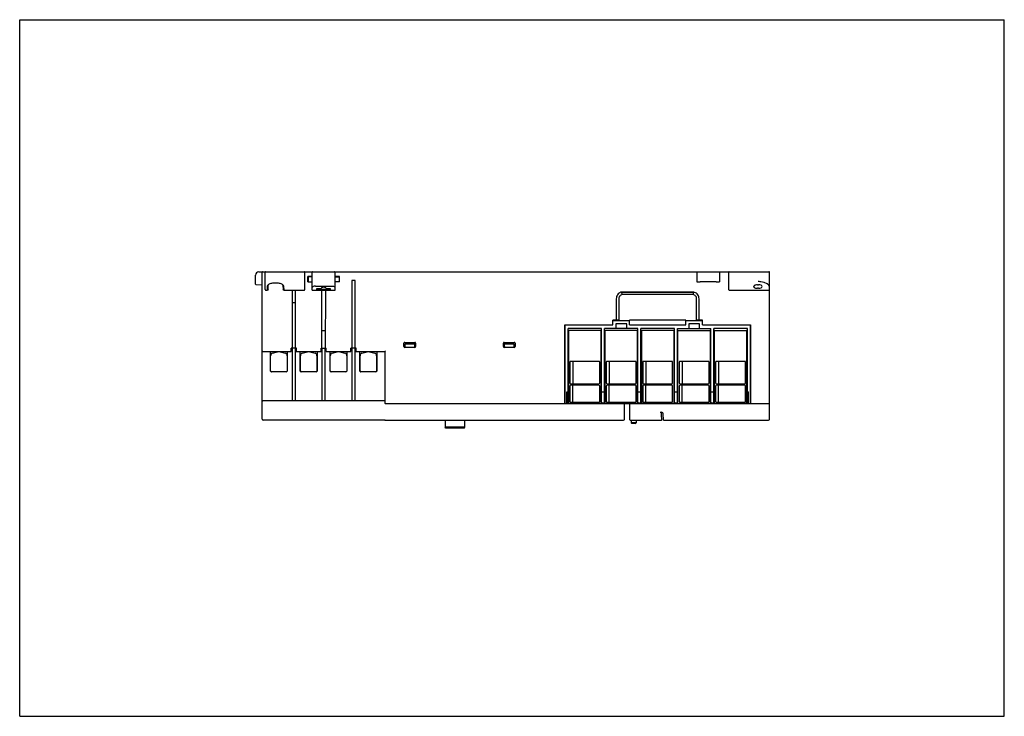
# Model space of a CAD drawing. Header units: millimetres. Extents: x 0 to 297, y 0 to 210.
import ezdxf

# ---------------------------------------------------------------- set-up
doc = ezdxf.new("R2010")
doc.units = ezdxf.units.MM
doc.header["$LTSCALE"] = 16.335
doc.layers.get('0').update_dxf_attribs({"linetype": 'CONTINUOUS'})

msp = doc.modelspace()

# ---------------------------------------------------------------- linework, layer by layer
at = {"color": 7, "linetype": 'Continuous'}
for p, q in [((0, 0), (0, 210)), ((0, 210), (297, 210)), ((297, 0), (297, 210)), ((72.17, 134.01), (226.02, 134.01)), ((73.17, 89.56), (73.17, 133.86)), ((74.02, 128.68), (74.02, 133.86)), ((86.02, 128.68), (86.02, 133.86)), ((88.23, 128.51), (88.23, 133.86)), ((95.12, 128.51), (95.12, 133.86)), ((95.12, 133.86), (95.12, 133.86)), ((204.22, 134.01), (204.22, 130.95)), ((211.12, 134.01), (211.12, 130.95)), ((213.82, 133.86), (213.82, 128.68)), ((226.17, 89.51), (226.17, 133.86)), ((71.17, 130.28), (71.17, 133.01)), ((86.88, 130.96), (86.88, 132.61)), ((88.23, 132.61), (86.88, 132.61)), ((86.88, 130.96), (88.23, 130.96)), ((86.97, 132.44), (86.98, 131.2)), ((88.23, 132.44), (86.97, 132.44)), ((86.98, 131.2), (87.23, 130.96)), ((96.47, 132.61), (95.12, 132.61)), ((95.12, 132.44), (96.37, 132.44)), ((96.47, 130.96), (95.12, 130.96)), ((96.36, 131.2), (96.12, 130.96)), ((96.37, 132.44), (96.36, 131.2)), ((96.47, 130.96), (96.47, 132.61)), ((100.16, 131.34), (100.16, 111.01)), ((101.18, 131.34), (100.16, 131.34)), ((101.18, 111.01), (101.18, 131.34)), ((210.12, 130.94), (205.22, 130.94)), ((71.32, 130.13), (73.17, 130.11)), ((74.17, 128.51), (74.71, 128.51)), ((74.71, 128.51), (74.72, 129.59)), ((74.91, 128.73), (74.71, 128.51)), ((74.91, 128.73), (74.92, 129.77)), ((79.42, 129.77), (79.43, 128.73)), ((79.63, 128.51), (79.43, 128.73)), ((79.62, 129.59), (79.63, 128.51)), ((79.63, 128.51), (85.87, 128.51)), ((82.16, 128.51), (82.16, 111.01)), ((83.18, 111.01), (83.18, 128.51)), ((88.23, 128.51), (95.12, 128.51)), ((89.22, 129.7), (94.12, 129.71)), ((89.67, 128.67), (89.67, 128.98)), ((89.67, 128.98), (90.92, 128.98)), ((93.67, 128.67), (89.67, 128.67)), ((91.17, 113.76), (91.14, 128.51)), ((92.2, 128.51), (92.17, 111.01)), ((92.42, 128.98), (93.67, 128.98)), ((93.67, 128.98), (93.67, 128.67)), ((203.18, 127.89), (181.66, 127.89)), ((181.8, 127.91), (202.93, 127.91)), ((213.97, 128.51), (226.02, 128.51)), ((222.52, 130.08), (222.82, 130.08)), ((222.82, 129.02), (222.52, 129.02)), ((82.16, 124.76), (83.18, 124.76)), ((179.96, 125.89), (179.96, 119.41)), ((180.71, 125.89), (180.71, 119.41)), ((203.16, 127.14), (181.7, 127.14)), ((204.18, 119.41), (204.18, 125.89)), ((204.93, 119.41), (204.93, 125.89)), ((180.71, 119.41), (178.95, 119.41)), ((178.95, 118.01), (178.95, 119.41)), ((183.93, 119.26), (178.95, 119.26)), ((200.96, 119.41), (183.93, 119.41)), ((183.93, 118.01), (183.93, 119.41)), ((200.96, 118.01), (200.96, 119.41)), ((205.93, 119.26), (200.96, 119.26)), ((205.93, 119.41), (204.18, 119.41)), ((205.93, 118.01), (205.93, 119.41)), ((92.17, 116.21), (91.17, 116.21)), ((164.45, 118.01), (178.95, 118.01)), ((164.45, 94.41), (164.45, 118.01)), ((164.48, 118.01), (164.48, 94.51)), ((175.49, 116.86), (165.4, 116.86)), ((165.4, 94.26), (165.4, 116.86)), ((165.52, 116.16), (165.52, 94.41)), ((175.22, 116.31), (165.67, 116.31)), ((175.37, 94.41), (175.37, 116.16)), ((175.49, 94.66), (175.49, 116.86)), ((186.49, 116.86), (176.4, 116.86)), ((176.4, 94.66), (176.4, 116.86)), ((176.52, 116.16), (176.52, 94.41)), ((186.22, 116.31), (176.67, 116.31)), ((183.09, 118.32), (179.8, 118.32)), ((179.8, 118.32), (179.8, 116.86)), ((183.09, 116.86), (183.09, 118.32)), ((183.93, 118.01), (200.96, 118.01)), ((186.37, 94.41), (186.37, 116.16)), ((186.49, 94.66), (186.49, 116.86)), ((197.49, 116.86), (187.4, 116.86)), ((187.4, 94.66), (187.4, 116.86)), ((187.52, 116.16), (187.52, 94.41)), ((197.22, 116.31), (187.67, 116.31)), ((197.37, 94.41), (197.37, 116.16)), ((197.49, 94.66), (197.49, 116.86)), ((198.4, 116.86), (208.49, 116.86)), ((198.4, 94.66), (198.4, 116.86)), ((198.52, 94.41), (198.52, 116.16)), ((198.67, 116.31), (208.22, 116.31)), ((205.09, 118.32), (201.8, 118.32)), ((201.8, 118.32), (201.8, 116.86)), ((205.09, 116.86), (205.09, 118.32)), ((205.93, 118.01), (220.45, 118.01)), ((208.37, 94.46), (208.37, 116.16)), ((208.49, 94.66), (208.49, 116.86)), ((219.49, 116.86), (209.4, 116.86)), ((209.4, 94.66), (209.4, 116.86)), ((209.52, 116.16), (209.52, 94.46)), ((209.67, 116.31), (219.22, 116.31)), ((219.37, 94.41), (219.37, 116.16)), ((219.49, 94.26), (219.49, 116.86)), ((220.41, 118.01), (220.41, 94.46)), ((220.45, 94.41), (220.45, 118.01)), ((91.09, 111.01), (91.09, 113.76)), ((91.09, 113.76), (91.17, 113.76)), ((73.32, 110.01), (81.92, 110.01)), ((75.64, 104.09), (75.64, 110.01)), ((77.78, 109.85), (77.78, 110.01)), ((78.56, 110.01), (78.56, 109.85)), ((80.7, 110.01), (80.7, 104.09)), ((81.89, 111.01), (81.89, 110.01)), ((83.45, 111.01), (81.89, 111.01)), ((81.92, 110.01), (81.92, 111.01)), ((82.16, 111.01), (82.16, 95.06)), ((83.18, 95.06), (83.18, 111.01)), ((83.42, 110.01), (83.42, 111.01)), ((83.42, 110.01), (90.92, 110.01)), ((83.45, 110.01), (83.45, 111.01)), ((84.64, 104.09), (84.64, 110.01)), ((86.78, 109.85), (86.78, 110.01)), ((87.56, 110.01), (87.56, 109.85)), ((89.7, 110.01), (89.7, 104.09)), ((90.89, 110.01), (90.89, 111.01)), ((90.89, 111.01), (92.45, 111.01)), ((90.92, 110.01), (90.92, 111.01)), ((91.16, 111.01), (91.16, 95.06)), ((92.18, 95.06), (92.18, 111.01)), ((92.42, 110.01), (92.42, 111.01)), ((92.42, 110.01), (99.92, 110.01)), ((92.45, 110.01), (92.45, 111.01)), ((93.64, 104.09), (93.64, 110.01)), ((95.78, 109.85), (95.78, 110.01)), ((96.56, 110.01), (96.56, 109.85)), ((98.7, 110.01), (98.7, 104.09)), ((99.89, 111.01), (99.89, 110.01)), ((101.45, 111.01), (99.89, 111.01)), ((99.92, 110.01), (99.92, 111.01)), ((100.16, 111.01), (100.16, 95.06)), ((101.18, 95.06), (101.18, 111.01)), ((101.42, 110.01), (101.42, 111.01)), ((101.42, 110.01), (110.17, 110.01)), ((101.45, 110.01), (101.45, 111.01)), ((102.64, 104.09), (102.64, 110.01)), ((104.78, 109.85), (104.78, 110.01)), ((105.56, 110.01), (105.56, 109.85)), ((107.7, 110.01), (107.7, 104.09)), ((110.17, 110.01), (110.32, 110.16)), ((110.17, 110.01), (110.17, 94.41)), ((115.91, 111.45), (115.91, 112.47)), ((116.16, 112.72), (119.18, 112.72)), ((119.18, 111.2), (116.16, 111.2)), ((116.17, 112.19), (116.17, 111.51)), ((119.17, 112.19), (116.17, 112.19)), ((116.42, 111.26), (118.92, 111.26)), ((119.17, 111.51), (119.17, 112.19)), ((119.43, 112.47), (119.43, 111.45)), ((145.91, 111.45), (145.91, 112.47)), ((146.16, 112.72), (149.18, 112.72)), ((149.18, 111.2), (146.16, 111.2)), ((146.17, 112.19), (146.18, 111.49)), ((149.17, 112.19), (146.17, 112.19)), ((146.43, 111.26), (148.92, 111.26)), ((149.17, 111.51), (149.17, 112.19)), ((149.43, 112.47), (149.43, 111.45)), ((75.67, 104.1), (75.67, 108.71)), ((76.22, 109.43), (77.78, 109.85)), ((78.56, 109.85), (80.12, 109.43)), ((80.67, 108.71), (80.67, 104.07)), ((84.67, 104.1), (84.67, 108.71)), ((85.22, 109.43), (86.78, 109.85)), ((87.56, 109.85), (89.12, 109.43)), ((89.67, 108.71), (89.67, 104.07)), ((93.67, 104.1), (93.67, 108.71)), ((94.22, 109.43), (95.78, 109.85)), ((96.56, 109.85), (98.12, 109.43)), ((98.67, 108.71), (98.67, 104.07)), ((102.67, 104.1), (102.67, 108.71)), ((103.22, 109.43), (104.78, 109.85)), ((105.56, 109.85), (107.12, 109.43)), ((107.67, 108.71), (107.67, 104.07)), ((174.71, 107), (166.18, 107)), ((166.82, 107), (166.82, 100.27)), ((185.71, 107), (177.18, 107)), ((177.82, 107), (177.82, 100.27)), ((196.71, 107), (188.18, 107)), ((188.82, 107), (188.82, 100.27)), ((207.71, 107), (199.18, 107)), ((199.82, 107), (199.82, 100.27)), ((218.71, 107), (210.18, 107)), ((210.82, 107), (210.82, 100.27)), ((165.93, 106.75), (165.93, 100.52)), ((174.96, 100.52), (174.96, 106.75)), ((176.93, 106.75), (176.93, 100.52)), ((185.96, 100.52), (185.96, 106.75)), ((187.93, 106.75), (187.93, 100.52)), ((196.96, 100.52), (196.96, 106.75)), ((198.93, 106.75), (198.93, 100.52)), ((207.96, 100.52), (207.96, 106.75)), ((209.93, 106.75), (209.93, 100.52)), ((218.96, 100.52), (218.96, 106.75)), ((80.42, 103.84), (75.92, 103.84)), ((80.42, 103.81), (75.92, 103.81)), ((89.42, 103.84), (84.92, 103.84)), ((89.42, 103.81), (84.92, 103.81)), ((98.42, 103.84), (93.92, 103.84)), ((98.42, 103.81), (93.92, 103.81)), ((107.42, 103.84), (102.92, 103.84)), ((107.42, 103.81), (102.92, 103.81)), ((165.93, 99.55), (165.93, 94.92)), ((166.18, 100.27), (174.71, 100.27)), ((174.71, 99.8), (166.18, 99.8)), ((166.82, 94.67), (166.82, 99.8)), ((174.96, 94.92), (174.96, 99.55)), ((176.93, 99.55), (176.93, 94.92)), ((177.18, 100.27), (185.71, 100.27)), ((185.71, 99.8), (177.18, 99.8)), ((177.82, 94.67), (177.82, 99.8)), ((185.96, 94.92), (185.96, 99.55)), ((187.93, 99.55), (187.93, 94.92)), ((188.18, 100.27), (196.71, 100.27)), ((196.71, 99.8), (188.18, 99.8)), ((188.82, 94.67), (188.82, 99.8)), ((196.96, 94.92), (196.96, 99.55)), ((198.93, 99.55), (198.93, 94.92)), ((199.18, 100.27), (207.71, 100.27)), ((207.71, 99.8), (199.18, 99.8)), ((199.82, 94.67), (199.82, 99.8)), ((207.96, 94.92), (207.96, 99.55)), ((209.93, 99.55), (209.93, 94.92)), ((210.18, 100.27), (218.71, 100.27)), ((218.71, 99.8), (210.18, 99.8)), ((210.82, 94.67), (210.82, 99.8)), ((218.96, 94.92), (218.96, 99.55)), ((110.17, 95.06), (73.32, 95.06)), ((165.09, 97.81), (165.4, 97.81)), ((165.09, 94.26), (165.09, 97.81)), ((175.49, 97.81), (176.4, 97.81)), ((186.49, 97.81), (187.4, 97.81)), ((197.49, 97.81), (198.4, 97.81)), ((208.49, 97.81), (209.4, 97.81)), ((219.49, 97.81), (219.8, 97.81)), ((219.8, 94.26), (219.8, 97.81)), ((110.32, 94.26), (226.02, 94.26)), ((165.4, 94.51), (165.52, 94.51)), ((166.18, 94.67), (174.71, 94.67)), ((175.37, 94.51), (176.52, 94.51)), ((177.18, 94.67), (185.71, 94.67)), ((182.42, 89.51), (182.42, 94.26)), ((183.92, 94.26), (183.92, 89.51)), ((186.37, 94.51), (187.52, 94.51)), ((188.18, 94.67), (196.71, 94.67)), ((197.37, 94.51), (198.52, 94.51)), ((199.18, 94.67), (207.71, 94.67)), ((208.37, 94.51), (209.52, 94.51)), ((210.18, 94.67), (218.71, 94.67)), ((219.37, 94.51), (219.49, 94.51)), ((110.17, 89.31), (73.42, 89.31)), ((110.17, 89.26), (110.17, 89.51)), ((110.17, 89.26), (182.17, 89.26)), ((128.32, 89.26), (128.32, 87.14)), ((134.32, 87.14), (134.32, 89.26)), ((184.17, 89.26), (193.52, 89.26)), ((184.44, 89.26), (184.44, 89)), ((185.91, 89.26), (185.91, 88.51)), ((193.2, 91.66), (193.63, 91.66)), ((193.67, 89.41), (193.64, 90.93)), ((194.16, 89.26), (194.13, 91.17)), ((194.16, 89.26), (225.92, 89.26)), ((128.57, 86.89), (128.32, 87.14)), ((134.32, 87.14), (128.32, 87.14)), ((134.07, 86.89), (128.57, 86.89)), ((134.07, 86.89), (134.32, 87.14)), ((184.43, 88.8), (184.43, 88.51)), ((185.91, 88.51), (184.43, 88.51)), ((184.68, 88.26), (184.43, 88.51)), ((185.66, 88.26), (184.68, 88.26)), ((185.66, 88.26), (185.91, 88.51)), ((0, 0), (297, 0))]:
    msp.add_line(p, q, dxfattribs=at)
for centre, radius, start, end in [((72.17, 133.01), 1, 90, 180), ((73.32, 133.86), 0.15, 90, 180), ((74.17, 133.86), 0.15, 90, 180), ((85.87, 133.86), 0.15, 0, 90), ((88.38, 133.86), 0.15, 90, 180), ((94.97, 133.86), 0.15, 0, 90), ((213.97, 133.86), 0.15, 90, 180), ((226.02, 133.86), 0.15, 0, 90), ((71.32, 130.28), 0.15, 180, 269.5), ((165.67, 116.16), 0.15, 90, 180), ((175.22, 116.16), 0.15, 0, 90), ((176.67, 116.16), 0.15, 90, 180), ((186.22, 116.16), 0.15, 0, 90), ((187.67, 116.16), 0.15, 90, 180), ((197.22, 116.16), 0.15, 0, 90), ((198.67, 116.16), 0.15, 90, 180), ((208.22, 116.16), 0.15, 0, 90), ((209.67, 116.16), 0.15, 90, 180), ((219.22, 116.16), 0.15, 0, 90), ((73.32, 110.16), 0.15, 180, 270), ((76.41, 108.71), 0.744, 105, 180.0052), ((79.93, 108.71), 0.744, 359.9948, 75), ((85.41, 108.71), 0.744, 105, 180.0052), ((88.93, 108.71), 0.744, 359.9948, 75), ((94.41, 108.71), 0.744, 105, 180.0052), ((97.93, 108.71), 0.744, 359.9948, 75), ((103.41, 108.71), 0.744, 105, 180.0052), ((106.93, 108.71), 0.744, 359.9948, 75), ((75.92, 104.09), 0.276, 180, 270), ((75.92, 104.09), 0.25, 176.3143, 270), ((80.42, 104.09), 0.276, 270, 360), ((80.42, 104.09), 0.25, 270, 356.3038), ((84.92, 104.09), 0.276, 180, 270), ((84.92, 104.09), 0.25, 176.3143, 270), ((89.42, 104.09), 0.276, 270, 360), ((89.42, 104.09), 0.25, 270, 356.3038), ((93.92, 104.09), 0.276, 180, 270), ((93.92, 104.09), 0.25, 176.3143, 270), ((98.42, 104.09), 0.276, 270, 360), ((98.42, 104.09), 0.25, 270, 356.3038), ((102.92, 104.09), 0.276, 180, 270), ((102.92, 104.09), 0.25, 176.3143, 270), ((107.42, 104.09), 0.276, 270, 360), ((107.42, 104.09), 0.25, 270, 356.3038), ((73.32, 95.21), 0.15, 180, 270), ((110.32, 94.41), 0.15, 180, 270), ((165.67, 94.41), 0.15, 180, 270), ((175.22, 94.41), 0.15, 270, 360), ((175.64, 94.66), 0.15, 180, 270), ((176.25, 94.66), 0.15, 270, 360), ((176.67, 94.41), 0.15, 180, 270), ((186.22, 94.41), 0.15, 270, 360), ((186.64, 94.66), 0.15, 180, 270), ((187.25, 94.66), 0.15, 270, 360), ((187.67, 94.41), 0.15, 180, 270), ((197.22, 94.41), 0.15, 270, 360), ((197.64, 94.66), 0.15, 180, 270), ((198.25, 94.66), 0.15, 270, 360), ((198.67, 94.41), 0.15, 180, 270), ((208.17, 94.46), 0.2, 270, 360), ((208.64, 94.66), 0.15, 180, 270), ((209.25, 94.66), 0.15, 270, 360), ((209.72, 94.46), 0.2, 180, 270), ((219.22, 94.41), 0.15, 270, 360), ((226.02, 94.41), 0.15, 270, 360), ((73.42, 89.56), 0.25, 180, 270), ((182.17, 89.51), 0.25, 270, 360), ((184.17, 89.51), 0.25, 180, 270), ((192.39, 90.91), 1.25, 1, 36.87), ((193.52, 89.41), 0.15, 270, 1), ((193.63, 91.16), 0.5, 1, 90), ((225.92, 89.51), 0.25, 270, 360)]:
    msp.add_arc(centre, radius, start, end, dxfattribs=at)
for centre, major_axis, ratio, start_param, end_param in [((205.22, 130.95), (1, 0), 0.008725, 3.141517, 4.712313), ((210.12, 130.95), (1, 0), 0.008725, -1.570872, -0.000076), ((222.77, 129.44), (3.4, 0), 0.462963, 0, 1.344113), ((74.17, 128.68), (0, 0.165), 0.907467, 1.570796, 3.141593), ((85.87, 128.68), (0, 0.165), 0.907467, -3.141593, -1.570796), ((89.22, 129.24), (0.991, 0), 0.462945, 1.570872, 3.141669), ((91.67, 128.98), (0.75, 0), 0.462945, 0.000076, 3.141669), ((213.97, 128.68), (0, 0.165), 0.907467, -4.712389, -3.141593), ((222.52, 129.55), (1.15, 0), 0.462963, 1.570796, 4.712389), ((222.82, 129.55), (1.15, 0), 0.462963, -1.570796, 1.570796), ((226.02, 128.44), (0.15, 0), 0.462963, 0, 1.570796), ((116.16, 112.47), (0.177, -0.177), 0.999695, 2.356347, 3.926839), ((116.16, 111.45), (0.177, 0.177), 0.999695, 2.357835, 3.928327), ((116.42, 111.51), (-0.177, -0.177), 0.999695, -0.785246, 0.785246), ((118.92, 111.51), (-0.177, 0.177), 0.999695, 2.356347, 3.926839), ((119.18, 112.47), (-0.177, -0.177), 0.999695, 2.356347, 3.926839), ((119.18, 111.45), (-0.177, 0.177), 0.999695, 2.354855, 3.925347), ((146.16, 112.47), (0.177, -0.177), 0.999695, 2.356347, 3.926839), ((146.16, 111.45), (0.177, 0.177), 0.999695, 2.356347, 3.926838), ((148.92, 111.51), (0.177, -0.177), 0.999695, -0.785246, 0.785246), ((149.18, 112.47), (-0.177, -0.177), 0.999695, 2.356347, 3.926838), ((149.18, 111.45), (-0.177, 0.177), 0.999695, 2.355308, 3.9258), ((166.18, 106.75), (-0.177, 0.177), 0.999973, -0.785384, 0.785384), ((174.71, 106.75), (0.177, 0.177), 0.999973, -0.785384, 0.785384), ((177.18, 106.75), (-0.177, 0.177), 0.999973, -0.785384, 0.785384), ((185.71, 106.75), (0.177, 0.177), 0.999973, -0.785384, 0.785384), ((188.18, 106.75), (-0.177, 0.177), 0.999973, -0.785384, 0.785384), ((196.71, 106.75), (0.177, 0.177), 0.999973, -0.785384, 0.785384), ((199.18, 106.75), (-0.177, 0.177), 0.999973, -0.785384, 0.785384), ((207.71, 106.75), (0.177, 0.177), 0.999973, -0.785384, 0.785384), ((210.18, 106.75), (-0.177, 0.177), 0.999973, -0.785384, 0.785384), ((218.71, 106.75), (0.177, 0.177), 0.999973, -0.785384, 0.785384), ((166.18, 100.52), (-0.208, -0.139), 0.99998, -0.587991, 0.982787), ((166.18, 99.55), (-0.208, 0.139), 0.99998, -0.982787, 0.587991), ((174.71, 100.52), (0.208, -0.139), 0.99998, -0.982787, 0.587991), ((174.71, 99.55), (0.208, 0.139), 0.99998, -0.587991, 0.982787), ((177.18, 100.52), (-0.208, -0.139), 0.99998, -0.587991, 0.982787), ((177.18, 99.55), (-0.208, 0.139), 0.99998, -0.982787, 0.587991), ((185.71, 100.52), (0.208, -0.139), 0.99998, -0.982787, 0.587991), ((185.71, 99.55), (0.208, 0.139), 0.99998, -0.587991, 0.982787), ((188.18, 100.52), (-0.208, -0.139), 0.99998, -0.587991, 0.982787), ((188.18, 99.55), (-0.208, 0.139), 0.99998, -0.982787, 0.587991), ((196.71, 100.52), (0.208, -0.139), 0.99998, -0.982787, 0.587991), ((196.71, 99.55), (0.208, 0.139), 0.99998, -0.587991, 0.982787), ((199.18, 100.52), (-0.208, -0.139), 0.99998, -0.587991, 0.982787), ((199.18, 99.55), (-0.208, 0.139), 0.99998, -0.982787, 0.587991), ((207.71, 100.52), (0.208, -0.139), 0.99998, -0.982787, 0.587991), ((207.71, 99.55), (0.208, 0.139), 0.99998, -0.587991, 0.982787), ((210.18, 100.52), (-0.208, -0.139), 0.99998, -0.587991, 0.982787), ((210.18, 99.55), (-0.208, 0.139), 0.99998, -0.982787, 0.587991), ((218.71, 100.52), (0.208, -0.139), 0.99998, -0.982787, 0.587991), ((218.71, 99.55), (0.208, 0.139), 0.99998, -0.587991, 0.982787), ((164.44, 94.41), (0, 0.15), 0.003491, -3.141593, -1.570796), ((164.48, 94.51), (0, 0.25), 0.003491, -3.141593, -1.570796), ((166.18, 94.92), (-0.177, -0.177), 0.999973, -0.785384, 0.785384), ((174.71, 94.92), (0.177, -0.177), 0.999973, -0.785384, 0.785384), ((177.18, 94.92), (-0.177, -0.177), 0.999973, -0.785384, 0.785384), ((185.71, 94.92), (0.177, -0.177), 0.999973, -0.785384, 0.785384), ((188.18, 94.92), (-0.177, -0.177), 0.999973, -0.785384, 0.785384), ((196.71, 94.92), (0.177, -0.177), 0.999973, -0.785384, 0.785384), ((199.18, 94.92), (-0.177, -0.177), 0.999973, -0.785384, 0.785384), ((207.71, 94.92), (0.177, -0.177), 0.999973, -0.785384, 0.785384), ((210.18, 94.92), (-0.177, -0.177), 0.999973, -0.785384, 0.785384), ((218.71, 94.92), (0.177, -0.177), 0.999973, -0.785384, 0.785384), ((220.41, 94.46), (0, 0.2), 0.003491, 1.570796, 3.141593), ((220.45, 94.41), (0, 0.15), 0.003491, 1.570796, 2.094394)]:
    msp.add_ellipse(centre, major_axis=major_axis, ratio=ratio, start_param=start_param, end_param=end_param, dxfattribs=at)
for points, knots in [([(75.17, 130.24), (75.3, 130.32), (75.59, 130.47), (76.26, 130.67), (77.17, 130.76), (78.08, 130.67), (78.75, 130.47), (79.05, 130.32), (79.17, 130.24)], [0, 0, 0, 0, 0.109952, 0.233171, 0.49978, 0.76637, 0.889544, 1, 1, 1, 1]), ([(223.53, 130.97), (223.47, 130.98), (223.21, 131.01), (222.96, 131.07), (222.77, 131.11)], [0, 0, 0, 0, 0.247217, 1, 1, 1, 1]), ([(74.72, 129.59), (74.72, 129.62), (74.73, 129.74), (74.78, 129.85), (74.83, 129.93)], [0, 0, 0, 0, 0.238623, 1, 1, 1, 1]), ([(74.83, 129.93), (74.84, 129.94), (74.88, 129.99), (74.91, 130.03), (74.95, 130.06)], [0, 0, 0, 0, 0.241132, 1, 1, 1, 1]), ([(74.92, 129.77), (74.92, 129.8), (74.93, 129.92), (74.98, 130.03), (75.02, 130.11)], [0, 0, 0, 0, 0.240791, 1, 1, 1, 1]), ([(74.95, 130.06), (74.96, 130.08), (75.03, 130.14), (75.11, 130.2), (75.17, 130.24)], [0, 0, 0, 0, 0.237982, 1, 1, 1, 1]), ([(79.17, 130.24), (79.19, 130.23), (79.27, 130.17), (79.34, 130.11), (79.39, 130.06)], [0, 0, 0, 0, 0.263261, 1, 1, 1, 1]), ([(79.35, 130.05), (79.36, 130.03), (79.4, 129.94), (79.42, 129.84), (79.42, 129.77)], [0, 0, 0, 0, 0.2609, 1, 1, 1, 1]), ([(79.39, 130.06), (79.41, 130.04), (79.48, 129.97), (79.54, 129.88), (79.57, 129.82)], [0, 0, 0, 0, 0.269106, 1, 1, 1, 1]), ([(79.57, 129.82), (79.58, 129.8), (79.61, 129.73), (79.62, 129.65), (79.62, 129.59)], [0, 0, 0, 0, 0.259161, 1, 1, 1, 1]), ([(94.12, 129.71), (94.25, 129.71), (94.5, 129.69), (94.79, 129.6), (94.96, 129.5), (95.07, 129.41), (95.12, 129.31), (95.12, 129.25)], [0, 0, 0, 0, 0.339627, 0.628381, 0.745643, 0.84451, 1, 1, 1, 1]), ([(181.66, 127.89), (181.55, 127.88), (181.24, 127.8), (180.76, 127.55), (180.31, 127.1), (180.03, 126.53), (179.96, 126.1), (179.96, 125.89)], [0, 0, 0, 0, 0.114448, 0.335835, 0.557222, 0.77861, 1, 1, 1, 1]), ([(181.7, 127.14), (181.69, 127.26), (181.67, 127.51), (181.66, 127.77), (181.66, 127.89)], [0, 0, 0, 0, 0.500103, 1, 1, 1, 1]), ([(203.18, 127.89), (203.18, 127.77), (203.18, 127.51), (203.17, 127.26), (203.16, 127.14)], [0, 0, 0, 0, 0.499942, 1, 1, 1, 1]), ([(204.93, 125.89), (204.93, 126.1), (204.86, 126.52), (204.58, 127.09), (204.13, 127.55), (203.64, 127.8), (203.31, 127.88), (203.18, 127.89)], [0, 0, 0, 0, 0.217662, 0.435321, 0.652979, 0.870638, 1, 1, 1, 1]), ([(181.7, 127.14), (181.56, 127.11), (181.29, 127), (180.97, 126.71), (180.76, 126.33), (180.71, 126.04), (180.71, 125.89)], [0, 0, 0, 0, 0.247406, 0.494978, 0.743002, 1, 1, 1, 1]), ([(204.18, 125.89), (204.18, 126.04), (204.13, 126.33), (203.91, 126.72), (203.58, 127), (203.3, 127.11), (203.16, 127.14)], [0, 0, 0, 0, 0.254373, 0.501916, 0.750868, 1, 1, 1, 1]), ([(146.43, 111.26), (146.39, 111.26), (146.33, 111.27), (146.24, 111.33), (146.19, 111.41), (146.18, 111.47), (146.18, 111.49)], [0, 0, 0, 0, 0.266223, 0.528183, 0.790143, 1, 1, 1, 1]), ([(184.44, 89), (184.44, 88.96), (184.44, 88.89), (184.43, 88.83), (184.43, 88.8)], [0, 0, 0, 0, 0.565059, 1, 1, 1, 1])]:
    msp.add_open_spline(points, degree=3, knots=knots, dxfattribs=at)
msp.add_open_spline([(79.28, 130.16), (79.31, 130.13), (79.33, 130.09), (79.35, 130.05)], degree=3, dxfattribs=at)

doc.saveas('drawing.dxf')
